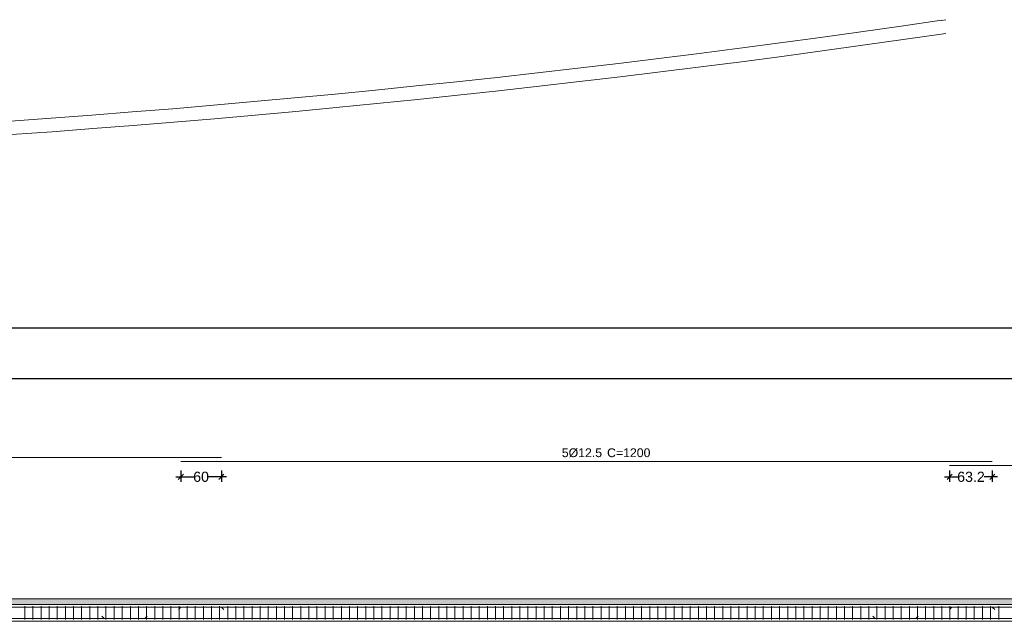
# Model space of a CAD drawing. Header units: millimetres. Extents: x 83 to 471, y -739 to 93.
# Tile 87 of 179: x 152 to 172, y -439 to -427. Entities that reach past the tile are written whole.
import ezdxf

# ---------------------------------------------------------------- set-up
doc = ezdxf.new("R2010")
doc.units = ezdxf.units.MM
for name, color, linetype, lineweight in [('A-FLOR', 7, 'Continuous', 9), ('ARM_LONGITUDINAL_Ø12_5', 7, 'Continuous', 9), ('ARM_TRANSVERSAL_Ø6_3', 7, 'Continuous', 9), ('ELE_CONT_MUROS_SOBRE_VAO', 7, 'Continuous', 0), ('ELE_CONT_VIG_CONCRETO', 7, 'Continuous', 9), ('ELE_COT_COT_ARM', 7, 'Continuous', 9), ('L1', 7, 'Continuous', 9), ('POR_ARM_LONG_ARM_TEXTOS', 7, 'Continuous', 9), ('POR_ARM_LONG_TXT_COMP', 7, 'Continuous', 9)]:
    doc.layers.add(name, color=color, linetype=linetype, lineweight=lineweight)
doc.styles.add('Arial', font='arial.ttf')
doc.dimstyles.new('cype_oblique', dxfattribs={"dimtxt": 0.2, "dimasz": 0.1, "dimexe": 0.1, "dimexo": 0.1, "dimgap": 0, "dimtad": 0, "dimdec": 0, "dimlfac": 30, "dimzin": 0, "dimdsep": 46, "dimtxsty": 'Arial', "dimblk1": 'OBLIQUE', "dimblk2": 'OBLIQUE', "dimsah": 1, "dimcen": 0.09, "dimdle": 0.1, "dimadec": 0, "dimazin": 0, "dimtfac": 1, "dimtdec": 0, "dimtofl": 0, "dimtmove": 2, "dimatfit": 3, "dimfxl": 1, "dimtolj": 1, "dimtzin": 0, "dimarcsym": 0})

# ---------------------------------------------------------------- blocks, each defined once
blk = doc.blocks.new('_OBLIQUE')
at = {"color": 0, "linetype": 'ByBlock', "lineweight": -2}
blk.add_line((-0.5, -0.5), (0.5, 0.5), dxfattribs=at)
blk = doc.blocks.new('*D5198')
at = {"layer": 'Defpoints', "color": 0}
for p in [(0, 4.342), (0, 4.342), (65.144, 4.342)]:
    blk.add_point(p, dxfattribs=at)
at = {"layer": 'L1', "color": 0, "lineweight": -2}
for p, q in [((-0.1, 4.342), (32.153, 4.342)), ((0, 4.342), (0, 4.342)), ((65.244, 4.342), (32.991, 4.342)), ((65.144, 4.342), (65.144, 4.342))]:
    blk.add_line(p, q, dxfattribs=at)
at = {"layer": 'L1', "color": 0, "linetype": 'ByBlock', "lineweight": -2, "xscale": 0.1, "yscale": 0.1, "zscale": 0.1, "rotation": 180}
blk.add_blockref('_OBLIQUE', (0, 4.342), dxfattribs=at)
at = {"layer": 'L1', "color": 0, "linetype": 'ByBlock', "lineweight": -2, "xscale": 0.1, "yscale": 0.1, "zscale": 0.1}
blk.add_blockref('_OBLIQUE', (65.144, 4.342), dxfattribs=at)
at = {"layer": 'L1', "color": 0, "insert": (32.572, 4.342), "char_height": 0.2, "attachment_point": 5, "style": 'Arial'}
blk.add_mtext('\\A1;48.858', dxfattribs=at)
blk = doc.blocks.new('*D5199')
at = {"layer": 'Defpoints', "color": 0}
for p in [(55.685, 2.634), (56.527, 2.634), (56.527, 2.408)]:
    blk.add_point(p, dxfattribs=at)
at = {"layer": 'ELE_COT_COT_ARM', "color": 0, "lineweight": -2}
for p, q in [((55.685, 2.534), (55.685, 2.308)), ((56.527, 2.534), (56.527, 2.308)), ((55.585, 2.408), (55.847, 2.408)), ((56.627, 2.408), (56.365, 2.408))]:
    blk.add_line(p, q, dxfattribs=at)
at = {"layer": 'ELE_COT_COT_ARM', "color": 0, "linetype": 'ByBlock', "lineweight": -2, "xscale": 0.1, "yscale": 0.1, "zscale": 0.1, "rotation": 180}
blk.add_blockref('_OBLIQUE', (55.685, 2.408), dxfattribs=at)
at = {"layer": 'ELE_COT_COT_ARM', "color": 0, "linetype": 'ByBlock', "lineweight": -2, "xscale": 0.1, "yscale": 0.1, "zscale": 0.1}
blk.add_blockref('_OBLIQUE', (56.527, 2.408), dxfattribs=at)
at = {"layer": 'ELE_COT_COT_ARM', "color": 0, "insert": (56.106, 2.408), "char_height": 0.2, "attachment_point": 5, "style": 'Arial'}
blk.add_mtext('\\A1;63.2', dxfattribs=at)
blk = doc.blocks.new('*D5200')
at = {"layer": 'Defpoints', "color": 0}
for p in [(40.527, 2.634), (41.327, 2.634), (41.327, 2.408)]:
    blk.add_point(p, dxfattribs=at)
at = {"layer": 'ELE_COT_COT_ARM', "color": 0, "lineweight": -2}
for p, q in [((40.527, 2.534), (40.527, 2.308)), ((41.327, 2.534), (41.327, 2.308)), ((40.427, 2.408), (40.784, 2.408)), ((41.427, 2.408), (41.071, 2.408))]:
    blk.add_line(p, q, dxfattribs=at)
at = {"layer": 'ELE_COT_COT_ARM', "color": 0, "linetype": 'ByBlock', "lineweight": -2, "xscale": 0.1, "yscale": 0.1, "zscale": 0.1, "rotation": 180}
blk.add_blockref('_OBLIQUE', (40.527, 2.408), dxfattribs=at)
at = {"layer": 'ELE_COT_COT_ARM', "color": 0, "linetype": 'ByBlock', "lineweight": -2, "xscale": 0.1, "yscale": 0.1, "zscale": 0.1}
blk.add_blockref('_OBLIQUE', (41.327, 2.408), dxfattribs=at)
at = {"layer": 'ELE_COT_COT_ARM', "color": 0, "insert": (40.927, 2.408), "char_height": 0.2, "attachment_point": 5, "style": 'Arial'}
blk.add_mtext('\\A1;60', dxfattribs=at)
blk = doc.blocks.new('G$C52CC084A')
at = {"layer": 'ELE_CONT_MUROS_SOBRE_VAO', "true_color": 0xdad7d3}
blk.add_hatch(color=254, dxfattribs=at).paths.add_polyline_path([(0, -0.107), (65.144, -0.107), (65.144, 0), (0, 0)])
at = {"layer": 'ARM_LONGITUDINAL_Ø12_5'}
for p, q in [((40.527, -0.161), (40.48, -0.208)), ((41.327, -0.161), (41.374, -0.208)), ((55.727, -0.161), (55.68, -0.208)), ((56.527, -0.161), (56.574, -0.208)), ((39.017, -0.385), (38.97, -0.338)), ((39.817, -0.385), (39.864, -0.338)), ((54.217, -0.385), (54.17, -0.338)), ((55.017, -0.385), (55.064, -0.338))]:
    blk.add_line(p, q, dxfattribs=at)
for points in [[(41.327, 2.787), (25.327, 2.787)], [(56.527, 2.71), (40.527, 2.71)], [(64.894, 2.41), (65.061, 2.41), (65.08, 2.414), (65.096, 2.424), (65.107, 2.441), (65.111, 2.46), (65.111, 2.584), (65.107, 2.603), (65.096, 2.619), (65.08, 2.63), (65.061, 2.634), (55.685, 2.634)], [(64.894, -0.385), (65.061, -0.385), (65.08, -0.382), (65.096, -0.371), (65.107, -0.354), (65.111, -0.335), (65.111, -0.211), (65.107, -0.192), (65.096, -0.176), (65.08, -0.165), (65.061, -0.161), (0.083, -0.161), (0.064, -0.165), (0.048, -0.176), (0.037, -0.192), (0.033, -0.211), (0.033, -0.335), (0.037, -0.354), (0.048, -0.371), (0.064, -0.382), (0.083, -0.385), (0.25, -0.385)], [(0.25, -0.161), (0.083, -0.161), (0.064, -0.165), (0.048, -0.176), (0.037, -0.192), (0.033, -0.211), (0.033, -0.335), (0.037, -0.354), (0.048, -0.371), (0.064, -0.382), (0.083, -0.385), (65.061, -0.385), (65.08, -0.382), (65.096, -0.371), (65.107, -0.354), (65.111, -0.335), (65.111, -0.211), (65.107, -0.192), (65.096, -0.176), (65.08, -0.165), (65.061, -0.161), (64.894, -0.161)]]:
    blk.add_lwpolyline(points, dxfattribs=at)
at = {"layer": 'ARM_TRANSVERSAL_Ø6_3'}
for p, q in [((37.452, -0.14), (37.452, -0.407)), ((37.612, -0.14), (37.612, -0.407)), ((37.772, -0.14), (37.772, -0.407)), ((37.932, -0.14), (37.932, -0.407)), ((38.092, -0.14), (38.092, -0.407)), ((38.252, -0.14), (38.252, -0.407)), ((38.412, -0.14), (38.412, -0.407)), ((38.572, -0.14), (38.572, -0.407)), ((38.732, -0.14), (38.732, -0.407)), ((38.892, -0.14), (38.892, -0.407)), ((39.052, -0.14), (39.052, -0.407)), ((39.212, -0.14), (39.212, -0.407)), ((39.372, -0.14), (39.372, -0.407)), ((39.532, -0.14), (39.532, -0.407)), ((39.692, -0.14), (39.692, -0.407)), ((39.852, -0.14), (39.852, -0.407)), ((40.012, -0.14), (40.012, -0.407)), ((40.172, -0.14), (40.172, -0.407)), ((40.332, -0.14), (40.332, -0.407)), ((40.492, -0.14), (40.492, -0.407)), ((40.652, -0.14), (40.652, -0.407)), ((40.812, -0.14), (40.812, -0.407)), ((40.972, -0.14), (40.972, -0.407)), ((41.132, -0.14), (41.132, -0.407)), ((41.292, -0.14), (41.292, -0.407)), ((41.452, -0.14), (41.452, -0.407)), ((41.612, -0.14), (41.612, -0.407)), ((41.772, -0.14), (41.772, -0.407)), ((41.932, -0.14), (41.932, -0.407)), ((42.092, -0.14), (42.092, -0.407)), ((42.252, -0.14), (42.252, -0.407)), ((42.412, -0.14), (42.412, -0.407)), ((42.572, -0.14), (42.572, -0.407)), ((42.732, -0.14), (42.732, -0.407)), ((42.892, -0.14), (42.892, -0.407)), ((43.052, -0.14), (43.052, -0.407)), ((43.212, -0.14), (43.212, -0.407)), ((43.372, -0.14), (43.372, -0.407)), ((43.532, -0.14), (43.532, -0.407)), ((43.692, -0.14), (43.692, -0.407)), ((43.852, -0.14), (43.852, -0.407)), ((44.012, -0.14), (44.012, -0.407)), ((44.172, -0.14), (44.172, -0.407)), ((44.332, -0.14), (44.332, -0.407)), ((44.492, -0.14), (44.492, -0.407)), ((44.652, -0.14), (44.652, -0.407)), ((44.812, -0.14), (44.812, -0.407)), ((44.972, -0.14), (44.972, -0.407)), ((45.132, -0.14), (45.132, -0.407)), ((45.292, -0.14), (45.292, -0.407)), ((45.452, -0.14), (45.452, -0.407)), ((45.612, -0.14), (45.612, -0.407)), ((45.772, -0.14), (45.772, -0.407)), ((45.932, -0.14), (45.932, -0.407)), ((46.092, -0.14), (46.092, -0.407)), ((46.252, -0.14), (46.252, -0.407)), ((46.412, -0.14), (46.412, -0.407)), ((46.572, -0.14), (46.572, -0.407)), ((46.732, -0.14), (46.732, -0.407)), ((46.892, -0.14), (46.892, -0.407)), ((47.052, -0.14), (47.052, -0.407)), ((47.212, -0.14), (47.212, -0.407)), ((47.372, -0.14), (47.372, -0.407)), ((47.532, -0.14), (47.532, -0.407)), ((47.692, -0.14), (47.692, -0.407)), ((47.852, -0.14), (47.852, -0.407)), ((48.012, -0.14), (48.012, -0.407)), ((48.172, -0.14), (48.172, -0.407)), ((48.332, -0.14), (48.332, -0.407)), ((48.492, -0.14), (48.492, -0.407)), ((48.652, -0.14), (48.652, -0.407)), ((48.812, -0.14), (48.812, -0.407)), ((48.972, -0.14), (48.972, -0.407)), ((49.132, -0.14), (49.132, -0.407)), ((49.292, -0.14), (49.292, -0.407)), ((49.452, -0.14), (49.452, -0.407)), ((49.612, -0.14), (49.612, -0.407)), ((49.772, -0.14), (49.772, -0.407)), ((49.932, -0.14), (49.932, -0.407)), ((50.092, -0.14), (50.092, -0.407)), ((50.252, -0.14), (50.252, -0.407)), ((50.412, -0.14), (50.412, -0.407)), ((50.572, -0.14), (50.572, -0.407)), ((50.732, -0.14), (50.732, -0.407)), ((50.892, -0.14), (50.892, -0.407)), ((51.052, -0.14), (51.052, -0.407)), ((51.212, -0.14), (51.212, -0.407)), ((51.372, -0.14), (51.372, -0.407)), ((51.532, -0.14), (51.532, -0.407)), ((51.692, -0.14), (51.692, -0.407)), ((51.852, -0.14), (51.852, -0.407)), ((52.012, -0.14), (52.012, -0.407)), ((52.172, -0.14), (52.172, -0.407)), ((52.332, -0.14), (52.332, -0.407)), ((52.492, -0.14), (52.492, -0.407)), ((52.652, -0.14), (52.652, -0.407)), ((52.812, -0.14), (52.812, -0.407)), ((52.972, -0.14), (52.972, -0.407)), ((53.132, -0.14), (53.132, -0.407)), ((53.292, -0.14), (53.292, -0.407)), ((53.452, -0.14), (53.452, -0.407)), ((53.612, -0.14), (53.612, -0.407)), ((53.772, -0.14), (53.772, -0.407)), ((53.932, -0.14), (53.932, -0.407)), ((54.092, -0.14), (54.092, -0.407)), ((54.252, -0.14), (54.252, -0.407)), ((54.412, -0.14), (54.412, -0.407)), ((54.572, -0.14), (54.572, -0.407)), ((54.732, -0.14), (54.732, -0.407)), ((54.892, -0.14), (54.892, -0.407)), ((55.052, -0.14), (55.052, -0.407)), ((55.212, -0.14), (55.212, -0.407)), ((55.372, -0.14), (55.372, -0.407)), ((55.532, -0.14), (55.532, -0.407)), ((55.692, -0.14), (55.692, -0.407)), ((55.852, -0.14), (55.852, -0.407)), ((56.012, -0.14), (56.012, -0.407)), ((56.172, -0.14), (56.172, -0.407)), ((56.332, -0.14), (56.332, -0.407)), ((56.492, -0.14), (56.492, -0.407)), ((56.652, -0.14), (56.652, -0.407))]:
    blk.add_line(p, q, dxfattribs=at)
at = {"layer": 'ELE_CONT_MUROS_SOBRE_VAO', "color": 254, "true_color": 0xdad7d3}
blk.add_lwpolyline([(0, -0.107), (65.144, -0.107), (65.144, 0), (0, 0)], close=True, dxfattribs=at)
at = {"layer": 'ELE_CONT_MUROS_SOBRE_VAO'}
blk.add_lwpolyline([(0, -0.107), (65.144, -0.107), (65.144, 0), (0, 0)], dxfattribs=at)
at = {"layer": 'ELE_CONT_VIG_CONCRETO'}
for p, q in [((0, -0.107), (65.144, -0.107)), ((0, -0.44), (65.144, -0.44))]:
    blk.add_line(p, q, dxfattribs=at)
at = {"layer": 'POR_ARM_LONG_ARM_TEXTOS', "style": 'Arial'}
blk.add_text('5%%c12.5', height=0.1733, dxfattribs=at).set_placement((48.039, 2.797))
at = {"layer": 'POR_ARM_LONG_TXT_COMP', "style": 'Arial'}
blk.add_text(' C=1200', height=0.1733, dxfattribs=at).set_placement((48.864, 2.797))
at = {"layer": 'ELE_COT_COT_ARM'}
for p1, p2, text, picture, middle in [((40.527, 2.634), (41.327, 2.634), '60', '*D5200', (40.927, 2.408)), ((55.685, 2.634), (56.527, 2.634), '63.2', '*D5199', (56.106, 2.408))]:
    dim = blk.add_aligned_dim(p1=p1, p2=p2, distance=-0.226, text=text, dimstyle='cype_oblique', dxfattribs=at)
    dim.commit()
    dim.dimension.update_dxf_attribs({"geometry": picture, "text_midpoint": middle})
at = {"layer": 'L1'}
dim = blk.add_aligned_dim(p1=(65.144, 4.342), p2=(0, 4.342), distance=0, text='48.858', dimstyle='cype_oblique', override={"dimexe": 0, "dimexo": 0}, dxfattribs=at)
dim.commit()
dim.dimension.update_dxf_attribs({"geometry": '*D5198', "text_midpoint": (32.572, 4.342)})

msp = doc.modelspace()

# ---------------------------------------------------------------- linework, layer by layer
msp.add_line((96.62457, -433.50831), (194.51797, -433.50831))
at = {"layer": 'A-FLOR'}
for p, q in [((170.47594, -427.43403), (170.38986, -427.44667)), ((170.42861, -427.71052), (170.47594, -427.70357))]:
    msp.add_line(p, q, dxfattribs=at)
for radius in [242.94548, 243.21216]:
    msp.add_arc((135.08941, -187.07948), radius, 266.2375558, 278.3547637, dxfattribs=at)

# ---------------------------------------------------------------- block references
msp.add_blockref('G$C52CC084A', (114.86513, -438.85557))

doc.saveas('drawing.dxf')
